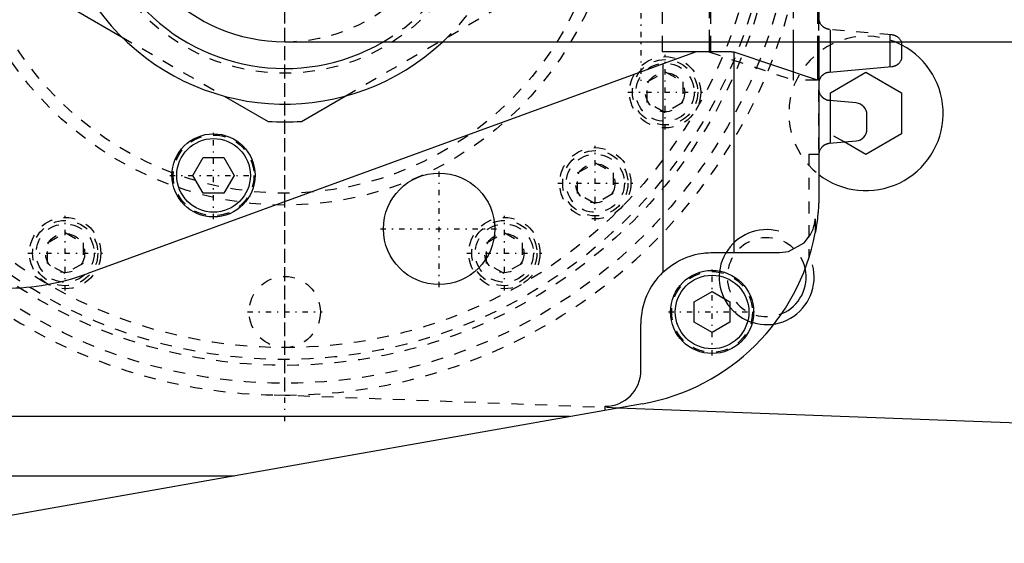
# Model space of a CAD drawing. Extents: x -292 to 171, y -70 to 70.
# Tile 7 of 13: x -142 to -59, y -56 to -12. Entities that reach past the tile are written whole.
import ezdxf

# ---------------------------------------------------------------- set-up
doc = ezdxf.new("R2010")
doc.units = 0
doc.linetypes.add('CENTER', pattern=[1.5, 0.45, -0.5, 0.05, -0.5])
doc.linetypes.add('DASHED', pattern=[2, 1, -1])
for name, color, linetype in [('AM_0', 7, 'CONTINUOUS'), ('AM_10', 7, 'CONTINUOUS'), ('AM_3', 7, 'DASHED'), ('AM_7', 7, 'CENTER')]:
    doc.layers.add(name, color=color, linetype=linetype)

msp = doc.modelspace()

# ---------------------------------------------------------------- linework, layer by layer
at = {"layer": 'AM_0', "color": 7, "linetype": 'CONTINUOUS'}
for p, q in [((-137.441, -11.696), (-133.749, -13.828)), ((-120, -14.25), (-40.45, -14.25)), ((-88.197, -14.25), (-88.197, -15.1)), ((-84.203, -15.1), (-84.203, -14.25)), ((-84.144, -14.25), (-84.144, -15.1)), ((-77.139, -16.803), (-77.139, -14.25)), ((-75.123, -14.25), (-75.123, -17.475)), ((-75, -14.25), (-75, -27)), ((-74.035, -16.79), (-74.035, -14.25)), ((-69, -16.345), (-69, -14.25)), ((-68, -15.649), (-68, -14.358)), ((-85.329, -15.1), (-136.686, -33.793)), ((-82.559, -15.1), (-88.197, -15.1)), ((-82.144, -32), (-82.144, -15.133)), ((-75.123, -17.475), (-82.144, -15.133)), ((-88.136, -16.122), (-88.136, -33.653)), ((-74.114, -16.797), (-68.862, -16.333)), ((-74.034, -18.55), (-71.034, -16.818)), ((-71.034, -16.818), (-68.034, -18.55)), ((-74.98, -18.26), (-74.98, -17.891)), ((-125.101, -18.821), (-121.409, -20.953)), ((-118.591, -20.953), (-114.899, -18.821)), ((-74.034, -19.213), (-74.034, -18.55)), ((-68.034, -18.55), (-68.034, -22.014)), ((-71.863, -19.404), (-74.113, -19.206)), ((-74.035, -22.787), (-74.035, -19.213)), ((-70.95, -21.6), (-70.95, -20.4)), ((-68.034, -22.014), (-71.034, -23.746)), ((-74.113, -22.794), (-71.863, -22.596)), ((-71.034, -23.746), (-72.873, -22.685)), ((-127.732, -25.5), (-126.866, -24)), ((-126.866, -24), (-125.134, -24)), ((-125.134, -24), (-124.268, -25.5)), ((-74.979, -23.7), (-75.001, -23.7)), ((-126.866, -27), (-127.732, -25.5)), ((-124.268, -25.5), (-125.134, -27)), ((-125.134, -27), (-126.866, -27)), ((-75.314, -29.163), (-75.314, -30.35)), ((-84, -32), (-78.31, -32)), ((-85.5, -36.134), (-84, -35.268)), ((-84, -35.268), (-82.5, -36.134)), ((-85.5, -37.866), (-85.5, -36.134)), ((-82.5, -36.134), (-82.5, -37.866)), ((-90, -41.94), (-90, -38)), ((-84, -38.732), (-85.5, -37.866)), ((-82.5, -37.866), (-84, -38.732)), ((-89.867, -44.725), (-156.349, -56.476)), ((-93, -45.279), (-93, -44.94)), ((-1.819, -48.466), (-91.904, -45.085)), ((-96.023, -45.813), (-204.215, -45.813)), ((-217.141, -50.806), (-124.273, -50.806))]:
    msp.add_line(p, q, dxfattribs=at)
for points in [[(-68, -14.358, 0), (-68, -14.358, 0), (-68, -14.357, 0), (-68.001, -14.355, 0), (-68.002, -14.353, 0), (-68.002, -14.352, 0), (-68.003, -14.348, 0), (-68.005, -14.344, 0), (-68.007, -14.339, 0), (-68.009, -14.333, 0), (-68.011, -14.327, 0), (-68.012, -14.324, 0), (-68.013, -14.32, 0), (-68.016, -14.313, 0), (-68.019, -14.306, 0), (-68.022, -14.298, 0), (-68.025, -14.29, 0), (-68.028, -14.282, 0), (-68.03, -14.278, 0), (-68.032, -14.273, 0), (-68.036, -14.264, 0), (-68.04, -14.255, 0), (-68.042, -14.251, 0)], [(-82.144, -15.133, 0), (-82.147, -15.133, 0), (-82.155, -15.131, 0), (-82.164, -15.129, 0), (-82.17, -15.128, 0), (-82.176, -15.127, 0), (-82.189, -15.125, 0), (-82.205, -15.123, 0), (-82.222, -15.121, 0), (-82.241, -15.119, 0), (-82.263, -15.117, 0), (-82.274, -15.117, 0), (-82.286, -15.116, 0), (-82.311, -15.114, 0), (-82.338, -15.112, 0), (-82.367, -15.11, 0), (-82.397, -15.108, 0), (-82.43, -15.106, 0), (-82.447, -15.105, 0), (-82.464, -15.105, 0), (-82.501, -15.103, 0), (-82.539, -15.101, 0), (-82.559, -15.1, 0)], [(-68.862, -16.333, 0), (-68.854, -16.332, 0), (-68.839, -16.331, 0), (-68.823, -16.329, 0), (-68.816, -16.328, 0), (-68.808, -16.327, 0), (-68.793, -16.325, 0), (-68.777, -16.322, 0), (-68.762, -16.319, 0), (-68.747, -16.316, 0), (-68.732, -16.313, 0), (-68.724, -16.311, 0), (-68.717, -16.309, 0), (-68.702, -16.306, 0), (-68.688, -16.302, 0), (-68.673, -16.298, 0), (-68.659, -16.294, 0), (-68.644, -16.289, 0), (-68.637, -16.287, 0), (-68.63, -16.284, 0), (-68.616, -16.28, 0), (-68.602, -16.275, 0), (-68.595, -16.272, 0), (-68.588, -16.269, 0), (-68.575, -16.264, 0), (-68.562, -16.258, 0), (-68.555, -16.256, 0), (-68.548, -16.253, 0), (-68.535, -16.247, 0), (-68.523, -16.241, 0), (-68.51, -16.235, 0), (-68.498, -16.229, 0), (-68.485, -16.223, 0), (-68.479, -16.219, 0), (-68.473, -16.216, 0), (-68.462, -16.21, 0), (-68.45, -16.203, 0), (-68.439, -16.196, 0), (-68.428, -16.19, 0), (-68.417, -16.183, 0), (-68.411, -16.179, 0), (-68.406, -16.176, 0), (-68.395, -16.169, 0), (-68.384, -16.162, 0), (-68.374, -16.154, 0), (-68.364, -16.147, 0), (-68.354, -16.14, 0), (-68.348, -16.136, 0), (-68.344, -16.132, 0), (-68.334, -16.124, 0), (-68.324, -16.117, 0), (-68.314, -16.109, 0), (-68.305, -16.101, 0), (-68.296, -16.093, 0), (-68.291, -16.089, 0), (-68.287, -16.085, 0), (-68.278, -16.077, 0), (-68.269, -16.069, 0), (-68.239, -16.04, 0), (-68.215, -16.015, 0), (-68.192, -15.99, 0), (-68.151, -15.938, 0), (-68.115, -15.886, 0), (-68.083, -15.836, 0), (-68.057, -15.788, 0), (-68.045, -15.761, 0), (-68.041, -15.754, 0), (-68.038, -15.747, 0), (-68.036, -15.743, 0), (-68.035, -15.74, 0), (-68.032, -15.733, 0), (-68.029, -15.726, 0), (-68.027, -15.723, 0), (-68.026, -15.719, 0), (-68.023, -15.713, 0), (-68.021, -15.707, 0), (-68.02, -15.704, 0), (-68.018, -15.701, 0), (-68.016, -15.695, 0), (-68.014, -15.689, 0), (-68.012, -15.684, 0), (-68.01, -15.679, 0), (-68.009, -15.674, 0), (-68.008, -15.672, 0), (-68.007, -15.67, 0), (-68.005, -15.665, 0), (-68.004, -15.662, 0), (-68.003, -15.658, 0), (-68.002, -15.656, 0), (-68.001, -15.653, 0), (-68.001, -15.652, 0), (-68.001, -15.651, 0), (-68, -15.65, 0), (-68, -15.649, 0), (-68, -15.649, 0)], [(-74.98, -17.891, 0), (-74.981, -17.884, 0), (-74.983, -17.871, 0), (-74.984, -17.857, 0), (-74.985, -17.85, 0), (-74.986, -17.843, 0), (-74.987, -17.828, 0), (-74.988, -17.814, 0), (-74.989, -17.799, 0), (-74.99, -17.783, 0), (-74.99, -17.768, 0), (-74.99, -17.76, 0), (-74.99, -17.751, 0), (-74.99, -17.735, 0), (-74.989, -17.72, 0), (-74.989, -17.705, 0), (-74.988, -17.69, 0), (-74.987, -17.675, 0), (-74.986, -17.668, 0), (-74.986, -17.661, 0), (-74.984, -17.647, 0), (-74.982, -17.633, 0), (-74.982, -17.626, 0), (-74.981, -17.619, 0), (-74.979, -17.606, 0), (-74.976, -17.592, 0), (-74.975, -17.586, 0), (-74.974, -17.579, 0), (-74.972, -17.566, 0), (-74.969, -17.553, 0), (-74.966, -17.54, 0), (-74.963, -17.527, 0), (-74.96, -17.514, 0), (-74.958, -17.508, 0), (-74.956, -17.502, 0), (-74.953, -17.489, 0), (-74.949, -17.476, 0), (-74.945, -17.464, 0), (-74.941, -17.452, 0), (-74.937, -17.439, 0), (-74.935, -17.433, 0), (-74.933, -17.427, 0), (-74.928, -17.414, 0), (-74.924, -17.402, 0), (-74.906, -17.36, 0), (-74.87, -17.288, 0), (-74.828, -17.219, 0), (-74.805, -17.186, 0), (-74.801, -17.18, 0), (-74.792, -17.17, 0), (-74.784, -17.159, 0), (-74.78, -17.154, 0), (-74.776, -17.148, 0), (-74.767, -17.138, 0), (-74.758, -17.127, 0), (-74.749, -17.117, 0), (-74.74, -17.107, 0), (-74.731, -17.097, 0), (-74.726, -17.092, 0), (-74.721, -17.087, 0), (-74.712, -17.077, 0), (-74.702, -17.068, 0), (-74.692, -17.058, 0), (-74.682, -17.048, 0), (-74.672, -17.039, 0), (-74.666, -17.034, 0), (-74.661, -17.03, 0), (-74.65, -17.02, 0), (-74.639, -17.011, 0), (-74.628, -17.002, 0), (-74.616, -16.993, 0), (-74.605, -16.984, 0), (-74.599, -16.98, 0), (-74.593, -16.975, 0), (-74.58, -16.966, 0), (-74.568, -16.958, 0), (-74.555, -16.95, 0), (-74.543, -16.941, 0), (-74.53, -16.933, 0), (-74.523, -16.929, 0), (-74.516, -16.925, 0), (-74.503, -16.918, 0), (-74.49, -16.91, 0), (-74.476, -16.903, 0), (-74.462, -16.896, 0), (-74.448, -16.889, 0), (-74.441, -16.885, 0), (-74.434, -16.882, 0), (-74.419, -16.875, 0), (-74.405, -16.869, 0), (-74.397, -16.866, 0), (-74.39, -16.863, 0), (-74.375, -16.857, 0), (-74.36, -16.851, 0), (-74.352, -16.849, 0), (-74.345, -16.846, 0), (-74.33, -16.841, 0), (-74.314, -16.836, 0), (-74.299, -16.831, 0), (-74.283, -16.827, 0), (-74.267, -16.823, 0), (-74.259, -16.821, 0), (-74.251, -16.819, 0), (-74.236, -16.815, 0), (-74.22, -16.812, 0), (-74.204, -16.809, 0), (-74.187, -16.806, 0), (-74.171, -16.803, 0), (-74.163, -16.802, 0), (-74.155, -16.801, 0), (-74.139, -16.799, 0), (-74.123, -16.797, 0), (-74.114, -16.797, 0)], [(-74.113, -19.206, 0), (-74.12, -19.206, 0), (-74.135, -19.204, 0), (-74.149, -19.202, 0), (-74.157, -19.202, 0), (-74.164, -19.201, 0), (-74.178, -19.198, 0), (-74.193, -19.196, 0), (-74.207, -19.193, 0), (-74.222, -19.19, 0), (-74.236, -19.187, 0), (-74.243, -19.186, 0), (-74.25, -19.184, 0), (-74.264, -19.181, 0), (-74.278, -19.177, 0), (-74.292, -19.173, 0), (-74.306, -19.169, 0), (-74.32, -19.165, 0), (-74.327, -19.162, 0), (-74.334, -19.16, 0), (-74.347, -19.155, 0), (-74.361, -19.151, 0), (-74.368, -19.148, 0), (-74.374, -19.145, 0), (-74.388, -19.14, 0), (-74.401, -19.135, 0), (-74.407, -19.132, 0), (-74.414, -19.129, 0), (-74.427, -19.123, 0), (-74.44, -19.117, 0), (-74.452, -19.111, 0), (-74.465, -19.105, 0), (-74.477, -19.098, 0), (-74.483, -19.095, 0), (-74.489, -19.092, 0), (-74.501, -19.085, 0), (-74.513, -19.078, 0), (-74.525, -19.071, 0), (-74.537, -19.063, 0), (-74.548, -19.056, 0), (-74.554, -19.052, 0), (-74.56, -19.049, 0), (-74.571, -19.041, 0), (-74.582, -19.033, 0), (-74.593, -19.025, 0), (-74.603, -19.018, 0), (-74.614, -19.009, 0), (-74.619, -19.005, 0), (-74.624, -19.001, 0), (-74.634, -18.993, 0), (-74.644, -18.985, 0), (-74.654, -18.976, 0), (-74.663, -18.968, 0), (-74.673, -18.96, 0), (-74.677, -18.955, 0), (-74.682, -18.951, 0), (-74.691, -18.942, 0), (-74.7, -18.934, 0), (-74.708, -18.925, 0), (-74.717, -18.916, 0), (-74.725, -18.907, 0), (-74.73, -18.903, 0), (-74.734, -18.898, 0), (-74.742, -18.889, 0), (-74.75, -18.88, 0), (-74.754, -18.875, 0), (-74.777, -18.847, 0), (-74.82, -18.787, 0), (-74.859, -18.725, 0), (-74.892, -18.66, 0), (-74.909, -18.621, 0), (-74.913, -18.61, 0), (-74.917, -18.599, 0), (-74.92, -18.593, 0), (-74.922, -18.588, 0), (-74.926, -18.576, 0), (-74.93, -18.565, 0), (-74.933, -18.554, 0), (-74.937, -18.542, 0), (-74.941, -18.531, 0), (-74.942, -18.525, 0), (-74.944, -18.519, 0), (-74.947, -18.508, 0), (-74.95, -18.496, 0), (-74.952, -18.49, 0), (-74.953, -18.484, 0), (-74.956, -18.473, 0), (-74.959, -18.461, 0), (-74.96, -18.455, 0), (-74.961, -18.449, 0), (-74.963, -18.437, 0), (-74.966, -18.425, 0), (-74.968, -18.412, 0), (-74.97, -18.4, 0), (-74.971, -18.387, 0), (-74.972, -18.381, 0), (-74.973, -18.375, 0), (-74.974, -18.362, 0), (-74.976, -18.349, 0), (-74.977, -18.336, 0), (-74.978, -18.323, 0), (-74.979, -18.309, 0), (-74.979, -18.302, 0), (-74.979, -18.295, 0), (-74.98, -18.281, 0), (-74.98, -18.267, 0), (-74.98, -18.26, 0)], [(-74.979, -23.7, 0), (-74.979, -23.693, 0), (-74.978, -23.68, 0), (-74.977, -23.667, 0), (-74.977, -23.661, 0), (-74.976, -23.654, 0), (-74.975, -23.642, 0), (-74.974, -23.629, 0), (-74.972, -23.617, 0), (-74.97, -23.605, 0), (-74.968, -23.593, 0), (-74.968, -23.587, 0), (-74.967, -23.581, 0), (-74.964, -23.569, 0), (-74.962, -23.557, 0), (-74.96, -23.545, 0), (-74.957, -23.534, 0), (-74.955, -23.522, 0), (-74.953, -23.516, 0), (-74.952, -23.511, 0), (-74.949, -23.499, 0), (-74.946, -23.488, 0), (-74.944, -23.482, 0), (-74.943, -23.477, 0), (-74.939, -23.465, 0), (-74.936, -23.454, 0), (-74.934, -23.449, 0), (-74.932, -23.443, 0), (-74.929, -23.432, 0), (-74.925, -23.421, 0), (-74.91, -23.383, 0), (-74.881, -23.319, 0), (-74.848, -23.256, 0), (-74.809, -23.196, 0), (-74.766, -23.139, 0), (-74.743, -23.112, 0), (-74.718, -23.085, 0), (-74.689, -23.055, 0), (-74.68, -23.047, 0), (-74.671, -23.039, 0), (-74.666, -23.035, 0), (-74.662, -23.031, 0), (-74.652, -23.022, 0), (-74.643, -23.014, 0), (-74.633, -23.006, 0), (-74.623, -22.998, 0), (-74.613, -22.99, 0), (-74.608, -22.986, 0), (-74.603, -22.982, 0), (-74.593, -22.975, 0), (-74.582, -22.967, 0), (-74.572, -22.96, 0), (-74.561, -22.952, 0), (-74.55, -22.945, 0), (-74.544, -22.941, 0), (-74.539, -22.938, 0), (-74.527, -22.931, 0), (-74.516, -22.924, 0), (-74.504, -22.917, 0), (-74.492, -22.91, 0), (-74.481, -22.904, 0), (-74.475, -22.9, 0), (-74.469, -22.897, 0), (-74.456, -22.891, 0), (-74.444, -22.885, 0), (-74.432, -22.879, 0), (-74.419, -22.873, 0), (-74.406, -22.868, 0), (-74.4, -22.865, 0), (-74.394, -22.862, 0), (-74.381, -22.857, 0), (-74.368, -22.852, 0), (-74.361, -22.85, 0), (-74.355, -22.847, 0), (-74.341, -22.843, 0), (-74.328, -22.838, 0), (-74.321, -22.836, 0), (-74.315, -22.834, 0), (-74.301, -22.83, 0), (-74.288, -22.826, 0), (-74.274, -22.822, 0), (-74.26, -22.818, 0), (-74.246, -22.815, 0), (-74.24, -22.813, 0), (-74.233, -22.812, 0), (-74.219, -22.809, 0), (-74.205, -22.806, 0), (-74.191, -22.804, 0), (-74.177, -22.801, 0), (-74.163, -22.799, 0), (-74.156, -22.798, 0), (-74.148, -22.797, 0), (-74.134, -22.796, 0), (-74.12, -22.794, 0), (-74.113, -22.794, 0)], [(-75, -27, 0), (-75, -27.016, 0), (-75, -27.047, 0), (-75, -27.078, 0), (-75, -27.094, 0), (-75, -27.109, 0), (-75.001, -27.14, 0), (-75.001, -27.172, 0), (-75.001, -27.203, 0), (-75.002, -27.234, 0), (-75.002, -27.265, 0), (-75.002, -27.281, 0), (-75.002, -27.296, 0), (-75.003, -27.328, 0), (-75.004, -27.359, 0), (-75.004, -27.39, 0), (-75.005, -27.421, 0), (-75.006, -27.452, 0), (-75.006, -27.468, 0), (-75.006, -27.484, 0), (-75.007, -27.515, 0), (-75.008, -27.546, 0), (-75.009, -27.561, 0), (-75.009, -27.577, 0), (-75.01, -27.608, 0), (-75.011, -27.639, 0), (-75.012, -27.655, 0), (-75.012, -27.671, 0), (-75.014, -27.702, 0), (-75.015, -27.733, 0), (-75.016, -27.764, 0), (-75.018, -27.795, 0), (-75.019, -27.826, 0), (-75.02, -27.842, 0), (-75.02, -27.858, 0), (-75.022, -27.889, 0), (-75.024, -27.92, 0), (-75.025, -27.951, 0), (-75.027, -27.982, 0), (-75.029, -28.013, 0), (-75.029, -28.029, 0), (-75.03, -28.045, 0), (-75.032, -28.076, 0), (-75.034, -28.107, 0), (-75.036, -28.138, 0), (-75.038, -28.169, 0), (-75.04, -28.2, 0), (-75.041, -28.216, 0), (-75.042, -28.231, 0), (-75.044, -28.263, 0), (-75.047, -28.294, 0), (-75.055, -28.403, 0), (-75.07, -28.589, 0), (-75.079, -28.682, 0), (-75.088, -28.775, 0), (-75.107, -28.962, 0), (-75.129, -29.148, 0), (-75.152, -29.333, 0), (-75.177, -29.519, 0), (-75.204, -29.704, 0), (-75.219, -29.797, 0), (-75.233, -29.889, 0), (-75.264, -30.074, 0), (-75.297, -30.258, 0), (-75.314, -30.35, 0)], [(-78.31, -32, 0), (-77.56, -31.905, 0), (-76.247, -31.178, 0), (-75.703, -30.485, 0), (-75.588, -30.26, 0), (-75.491, -30.027, 0), (-75.45, -29.907, 0), (-75.415, -29.786, 0), (-75.38, -29.643, 0), (-75.371, -29.602, 0), (-75.363, -29.56, 0), (-75.359, -29.539, 0), (-75.355, -29.519, 0), (-75.348, -29.477, 0), (-75.342, -29.436, 0), (-75.336, -29.394, 0), (-75.331, -29.352, 0), (-75.326, -29.31, 0), (-75.324, -29.289, 0), (-75.322, -29.268, 0), (-75.32, -29.244, 0), (-75.319, -29.237, 0), (-75.319, -29.23, 0), (-75.319, -29.226, 0), (-75.318, -29.223, 0), (-75.318, -29.216, 0), (-75.317, -29.209, 0), (-75.317, -29.202, 0), (-75.316, -29.195, 0), (-75.316, -29.188, 0), (-75.316, -29.184, 0), (-75.315, -29.181, 0), (-75.315, -29.174, 0), (-75.315, -29.167, 0), (-75.314, -29.163, 0)], [(-88.136, -33.653, 0), (-88.036, -33.56, 0), (-87.831, -33.383, 0), (-87.62, -33.215, 0), (-87.513, -33.136, 0), (-87.403, -33.058, 0), (-87.173, -32.908, 0), (-86.934, -32.766, 0), (-86.687, -32.635, 0), (-86.434, -32.516, 0), (-86.179, -32.41, 0), (-86.051, -32.361, 0), (-85.923, -32.317, 0), (-85.671, -32.237, 0), (-85.423, -32.171, 0), (-85.183, -32.118, 0), (-84.954, -32.076, 0), (-84.731, -32.045, 0), (-84.622, -32.032, 0), (-84.514, -32.022, 0), (-84.303, -32.008, 0), (-84.099, -32.001, 0), (-84, -32, 0)]]:
    msp.add_polyline3d(points, dxfattribs=at)
for centre, radius in [((-126, -25.5), 3.5), ((-126, -25.5), 3.1), ((-107, -30), 4.689), ((-84, -37), 3.5), ((-84, -37), 3.1)]:
    msp.add_circle(centre, radius, dxfattribs=at)
for centre, radius, start, end in [((-120, 0), 19.5, 46.95092, 313.04908), ((-120, 0), 16.5, 59.95363, 300.04637), ((-120, 0), 14.25, 90, 270), ((-71.034, -20.282), 6.5, 232.40365, 62.17138), ((-71.95, -20.4), 1, 0, 84.98547), ((-120, 0), 21, 266.15315, 273.84685), ((-71.95, -21.6), 1, 275.01453, 0), ((-93, -27), 18, 280.02335, 349.27471), ((-143.53, -15), 20, 270, 290.01097), ((-84, -38), 6, 133.5733, 180), ((-79.4, -34.068), 3.324, 292.52912, 12.55148), ((-93, -41.94), 3, 270, 0)]:
    msp.add_arc(centre, radius, start, end, dxfattribs=at)
at = {"layer": 'AM_10', "color": 7, "linetype": 'CONTINUOUS'}
msp.add_arc((-79.4, -34.068), 4, 75, 15, dxfattribs=at)
at = {"layer": 'AM_3', "color": 6, "linetype": 'DASHED'}
for p, q in [((-75.035, 23.7), (-75.035, -23.7)), ((-75.035, 23.7), (-75.035, -23.7)), ((-88.197, 14.25), (-88.197, -14.25)), ((-84.203, -14.25), (-84.203, 14.25)), ((-84.144, 14.25), (-84.144, -14.25)), ((-77.139, -14.25), (-77.139, 14.25)), ((-75.123, 14.25), (-75.123, -14.25)), ((-75, 14.25), (-75, -14.25)), ((-114.899, -18.821), (-102.559, -11.696)), ((-68.862, -13.674), (-74.114, -13.21)), ((-74.035, -14.25), (-74.035, -13.217)), ((-133.749, -13.828), (-125.101, -18.821)), ((-69, -14.25), (-69, -13.662)), ((-84.26, -15.1), (-77.139, -17.475)), ((-89.46, -17.634), (-87.96, -16.768)), ((-87.96, -16.768), (-86.46, -17.634)), ((-77.139, -17.475), (-77.139, -16.803)), ((-89.46, -19.366), (-89.46, -17.634)), ((-86.46, -17.634), (-86.46, -19.366)), ((-75.123, -17.475), (-77.139, -17.475)), ((-87.96, -20.232), (-89.46, -19.366)), ((-86.46, -19.366), (-87.96, -20.232)), ((-74.034, -22.014), (-74.034, -19.213)), ((-72.873, -22.685), (-74.034, -22.014)), ((-75.855, -23.7), (-75.001, -23.7)), ((-75.855, -23.7), (-75.855, -32.483)), ((-95.34, -25.296), (-93.84, -24.43)), ((-93.84, -24.43), (-92.34, -25.296)), ((-95.34, -27.028), (-95.34, -25.296)), ((-92.34, -25.296), (-92.34, -27.028)), ((-93.84, -27.894), (-95.34, -27.028)), ((-92.34, -27.028), (-93.84, -27.894)), ((-139.997, -31.175), (-138.497, -30.309)), ((-138.497, -30.309), (-136.997, -31.175)), ((-103.003, -31.175), (-101.503, -30.309)), ((-101.503, -30.309), (-100.003, -31.175)), ((-139.997, -32.907), (-139.997, -31.175)), ((-136.997, -31.175), (-136.997, -32.907)), ((-103.003, -32.907), (-103.003, -31.175)), ((-100.003, -31.175), (-100.003, -32.907)), ((-138.497, -33.774), (-139.997, -32.907)), ((-136.997, -32.907), (-138.497, -33.774)), ((-101.503, -33.774), (-103.003, -32.907)), ((-100.003, -32.907), (-101.503, -33.774)), ((-91.904, -45.085), (-121.65, -43.969))]:
    msp.add_line(p, q, dxfattribs=at)
for points in [[(-74.114, -13.21, 0), (-74.121, -13.21, 0), (-74.135, -13.208, 0), (-74.148, -13.207, 0), (-74.155, -13.206, 0), (-74.161, -13.205, 0), (-74.175, -13.203, 0), (-74.188, -13.201, 0), (-74.201, -13.199, 0), (-74.215, -13.196, 0), (-74.228, -13.193, 0), (-74.234, -13.192, 0), (-74.241, -13.191, 0), (-74.254, -13.187, 0), (-74.267, -13.184, 0), (-74.28, -13.181, 0), (-74.293, -13.177, 0), (-74.306, -13.173, 0), (-74.312, -13.172, 0), (-74.319, -13.17, 0), (-74.331, -13.165, 0), (-74.344, -13.161, 0), (-74.35, -13.159, 0), (-74.357, -13.157, 0), (-74.369, -13.152, 0), (-74.381, -13.147, 0), (-74.387, -13.145, 0), (-74.394, -13.142, 0), (-74.406, -13.137, 0), (-74.418, -13.132, 0), (-74.43, -13.127, 0), (-74.442, -13.121, 0), (-74.453, -13.116, 0), (-74.459, -13.113, 0), (-74.465, -13.11, 0), (-74.476, -13.104, 0), (-74.488, -13.098, 0), (-74.499, -13.092, 0), (-74.51, -13.085, 0), (-74.521, -13.079, 0), (-74.526, -13.076, 0), (-74.532, -13.072, 0), (-74.543, -13.066, 0), (-74.553, -13.059, 0), (-74.564, -13.052, 0), (-74.574, -13.045, 0), (-74.584, -13.038, 0), (-74.589, -13.034, 0), (-74.594, -13.031, 0), (-74.604, -13.024, 0), (-74.614, -13.016, 0), (-74.623, -13.009, 0), (-74.633, -13.001, 0), (-74.642, -12.994, 0), (-74.647, -12.99, 0), (-74.651, -12.986, 0), (-74.66, -12.978, 0), (-74.669, -12.971, 0), (-74.698, -12.943, 0), (-74.722, -12.919, 0), (-74.745, -12.894, 0), (-74.788, -12.842, 0), (-74.828, -12.788, 0), (-74.863, -12.731, 0), (-74.894, -12.673, 0), (-74.92, -12.613, 0), (-74.932, -12.582, 0), (-74.943, -12.552, 0), (-74.954, -12.516, 0), (-74.957, -12.505, 0), (-74.959, -12.495, 0), (-74.961, -12.489, 0), (-74.962, -12.484, 0), (-74.965, -12.474, 0), (-74.967, -12.463, 0), (-74.969, -12.452, 0), (-74.971, -12.442, 0), (-74.974, -12.431, 0), (-74.975, -12.425, 0), (-74.976, -12.42, 0), (-74.977, -12.409, 0), (-74.979, -12.398, 0), (-74.98, -12.392, 0)], [(-68.042, -14.251, 0), (-68.051, -14.233, 0), (-68.069, -14.196, 0), (-68.091, -14.157, 0), (-68.104, -14.137, 0), (-68.117, -14.117, 0), (-68.145, -14.077, 0), (-68.177, -14.036, 0), (-68.212, -13.996, 0), (-68.25, -13.956, 0), (-68.291, -13.917, 0), (-68.313, -13.899, 0), (-68.336, -13.88, 0), (-68.384, -13.845, 0), (-68.436, -13.812, 0), (-68.468, -13.794, 0), (-68.477, -13.789, 0), (-68.486, -13.784, 0), (-68.491, -13.781, 0), (-68.496, -13.779, 0), (-68.506, -13.774, 0), (-68.516, -13.769, 0), (-68.526, -13.765, 0), (-68.536, -13.76, 0), (-68.546, -13.755, 0), (-68.551, -13.753, 0), (-68.556, -13.751, 0), (-68.567, -13.746, 0), (-68.577, -13.742, 0), (-68.588, -13.738, 0), (-68.599, -13.734, 0), (-68.61, -13.73, 0), (-68.615, -13.728, 0), (-68.621, -13.726, 0), (-68.632, -13.722, 0), (-68.643, -13.718, 0), (-68.649, -13.717, 0), (-68.654, -13.715, 0), (-68.666, -13.711, 0), (-68.677, -13.708, 0), (-68.683, -13.706, 0), (-68.688, -13.705, 0), (-68.7, -13.702, 0), (-68.712, -13.699, 0), (-68.723, -13.696, 0), (-68.735, -13.693, 0), (-68.747, -13.691, 0), (-68.753, -13.69, 0), (-68.759, -13.688, 0), (-68.771, -13.686, 0), (-68.783, -13.684, 0), (-68.795, -13.682, 0), (-68.807, -13.68, 0), (-68.819, -13.679, 0), (-68.825, -13.678, 0), (-68.831, -13.677, 0), (-68.844, -13.676, 0), (-68.856, -13.674, 0), (-68.862, -13.674, 0)]]:
    msp.add_polyline3d(points, dxfattribs=at)
for centre, radius in [((-120, 0), 43), ((-120, 0), 41.5), ((-120, 0), 41), ((-120, 0), 40), ((-120, 0), 28), ((-120, 0), 27), ((-120, 0), 16.898), ((-87.957, -18.5), 3), ((-87.957, -18.5), 2.75), ((-87.957, -18.5), 2.45), ((-87.957, -18.5), 1.65), ((-126, -25.5), 3.4), ((-93.837, -26.163), 3), ((-93.837, -26.163), 2.75), ((-93.837, -26.163), 2.45), ((-93.837, -26.163), 1.65), ((-138.5, -32.043), 3), ((-138.5, -32.043), 2.75), ((-138.5, -32.043), 2.45), ((-101.5, -32.043), 3), ((-101.5, -32.043), 2.75), ((-101.5, -32.043), 2.45), ((-138.5, -32.043), 1.65), ((-101.5, -32.043), 1.65), ((-120, -37), 3), ((-84, -37), 3.4)]:
    msp.add_circle(centre, radius, dxfattribs=at)
for centre, radius, start, end in [((-120, 0), 44, 194.47751, 165.52249), ((-120, 0), 14.25, 270, 90), ((-120, 0), 16.5, 300.04637, 59.95363), ((-120, 0), 19.5, 313.04908, 46.95092), ((-71.034, -20.282), 6.5, 62.17138, 232.40365), ((-79.4, -34.068), 3.324, 12.55148, 292.52912)]:
    msp.add_arc(centre, radius, start, end, dxfattribs=at)
at = {"layer": 'AM_7', "color": 4, "linetype": 'CENTER'}
for p, q in [((-120, -46.2), (-120, 46.2)), ((-120, -43.575), (-120, 43.575)), ((-90, 17.6), (-90, -17.6)), ((-87.957, -21.65), (-87.957, -15.35)), ((-91.107, -18.5), (-84.807, -18.5)), ((-126, -29.175), (-126, -21.825)), ((-93.837, -29.313), (-93.837, -23.013)), ((-129.675, -25.5), (-122.325, -25.5)), ((-107, -34.923), (-107, -25.077)), ((-96.987, -26.163), (-90.687, -26.163)), ((-138.5, -35.193), (-138.5, -28.893)), ((-101.5, -35.193), (-101.5, -28.893)), ((-111.923, -30), (-102.077, -30)), ((-141.65, -32.043), (-135.35, -32.043)), ((-104.65, -32.043), (-98.35, -32.043)), ((-84, -40.675), (-84, -33.325)), ((-123.15, -37), (-116.85, -37)), ((-87.675, -37), (-80.325, -37))]:
    msp.add_line(p, q, dxfattribs=at)

doc.saveas('drawing.dxf')
